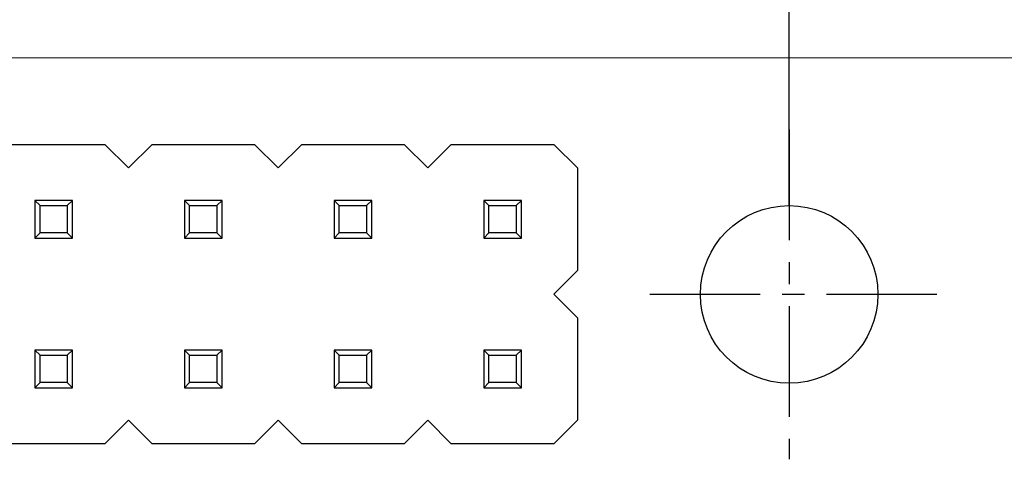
# Model space of a CAD drawing. Header units: millimetres. Extents: x 72 to 239, y 133 to 319.
# Tile 229 of 240: x 142.07 to 158.78, y 290.07 to 297.53. Entities that reach past the tile are written whole.
import ezdxf

# ---------------------------------------------------------------- set-up
doc = ezdxf.new("R2010")
doc.units = ezdxf.units.MM
doc.header["$LTSCALE"] = 5
doc.header["$PDMODE"] = 3
doc.header["$PDSIZE"] = 0.3125
doc.linetypes.add('CENTER', pattern=[0.6, 0.375, -0.075, 0.075, -0.075])
doc.layers.get('0').update_dxf_attribs({"linetype": 'CONTINUOUS'})
doc.layers.get('Defpoints').update_dxf_attribs({"linetype": 'CONTINUOUS'})
doc.layers.add('7标注层', color=6, linetype='CONTINUOUS')
doc.styles.add('PC_TEXTSTYLE', font='ISOCP.SHX', dxfattribs={"width": 0.707, "bigfont": 'GBCBIG.SHX'})
doc.dimstyles.new('GB_BALLOON', dxfattribs={"dimtxt": 3, "dimasz": 2, "dimexe": 1, "dimexo": 0, "dimgap": 1.5, "dimtad": 1, "dimdec": 1, "dimdsep": 46, "dimtxsty": 'PC_TEXTSTYLE', "dimcen": 0, "dimclrd": 256, "dimclrt": 256, "dimadec": 0, "dimazin": 2, "dimtp": 0.1, "dimtm": 0.1, "dimtfac": 0.71, "dimtdec": 3, "dimtmove": 0, "dimatfit": 3, "dimfxl": 1, "dimtfill": 1, "dimarcsym": 0})

# ---------------------------------------------------------------- blocks, each defined once
blk = doc.blocks.new('*D3')
at = {"layer": '7标注层', "color": 0, "lineweight": -2}
for p, q in [((93.619, 293.872), (93.619, 308.408)), ((178.619, 294.127), (178.619, 308.408))]:
    blk.add_line(p, q, dxfattribs=at)
at = {"layer": '7标注层', "lineweight": -2}
blk.add_line((95.619, 307.408), (176.619, 307.408), dxfattribs=at)
at = {"layer": '7标注层'}
for points in [[(95.619, 307.741), (95.619, 307.075), (93.619, 307.408)], [(176.619, 307.075), (176.619, 307.741), (178.619, 307.408)]]:
    blk.add_solid(points, dxfattribs=at)
at = {"layer": 'Defpoints', "color": 0}
for p in [(178.619, 307.408), (178.619, 294.127), (93.619, 293.872)]:
    blk.add_point(p, dxfattribs=at)
at = {"layer": '7标注层', "insert": (136.678, 310.258), "char_height": 3, "attachment_point": 5, "style": 'PC_TEXTSTYLE', "bg_fill": 3, "box_fill_scale": 1.1, "bg_fill_color": 257, "bg_fill_transparency": 0}
blk.add_mtext('85', dxfattribs=at)
blk = doc.blocks.new('*D9')
at = {"layer": '7标注层', "color": 0, "lineweight": -2}
for p, q in [((97.129, 294.38), (97.129, 301.992)), ((155.129, 294.375), (155.129, 301.992))]:
    blk.add_line(p, q, dxfattribs=at)
at = {"layer": '7标注层', "lineweight": -2}
blk.add_line((99.129, 300.992), (153.129, 300.992), dxfattribs=at)
at = {"layer": '7标注层'}
for points in [[(99.129, 301.325), (99.129, 300.658), (97.129, 300.992)], [(153.129, 300.658), (153.129, 301.325), (155.129, 300.992)]]:
    blk.add_solid(points, dxfattribs=at)
at = {"layer": 'Defpoints', "color": 0}
for p in [(155.129, 300.992), (97.129, 294.38), (155.129, 294.375)]:
    blk.add_point(p, dxfattribs=at)
at = {"layer": '7标注层', "insert": (126.129, 303.842), "char_height": 3, "attachment_point": 5, "style": 'PC_TEXTSTYLE', "bg_fill": 3, "box_fill_scale": 1.1, "bg_fill_color": 257, "bg_fill_transparency": 0}
blk.add_mtext('58', dxfattribs=at)
blk = doc.blocks.new('*D23')
at = {"layer": '7标注层', "color": 0, "lineweight": -2}
for p, q in [((93.619, 293.872), (93.619, 314.702)), ((180.516, 293.872), (180.516, 314.702))]:
    blk.add_line(p, q, dxfattribs=at)
at = {"layer": '7标注层', "lineweight": -2}
blk.add_line((95.619, 313.702), (178.516, 313.702), dxfattribs=at)
at = {"layer": '7标注层'}
for points in [[(95.619, 314.035), (95.619, 313.369), (93.619, 313.702)], [(178.516, 313.369), (178.516, 314.035), (180.516, 313.702)]]:
    blk.add_solid(points, dxfattribs=at)
at = {"layer": 'Defpoints', "color": 0}
for p in [(180.516, 313.702), (93.619, 293.872), (180.516, 293.872)]:
    blk.add_point(p, dxfattribs=at)
at = {"layer": '7标注层', "insert": (137.068, 316.553), "char_height": 3, "attachment_point": 5, "style": 'PC_TEXTSTYLE', "bg_fill": 3, "box_fill_scale": 1.1, "bg_fill_color": 257, "bg_fill_transparency": 0}
blk.add_mtext('86.9', dxfattribs=at)

msp = doc.modelspace()

# ---------------------------------------------------------------- linework, layer by layer
for p, q in [((175.628, 296.882), (96.619, 296.873)), ((141.773, 295.413), (143.513, 295.413)), ((143.513, 295.413), (143.913, 295.013)), ((143.913, 295.013), (144.313, 295.413)), ((144.313, 295.413), (146.053, 295.413)), ((146.053, 295.413), (146.453, 295.013)), ((146.453, 295.013), (146.853, 295.413)), ((146.853, 295.413), (148.593, 295.413)), ((148.593, 295.413), (148.993, 295.013)), ((148.993, 295.013), (149.393, 295.413)), ((149.393, 295.413), (151.133, 295.413)), ((151.133, 295.413), (151.533, 295.013)), ((151.533, 295.013), (151.533, 293.273)), ((142.323, 294.463), (142.323, 293.823)), ((142.323, 294.463), (142.411, 294.375)), ((142.963, 294.463), (142.323, 294.463)), ((142.411, 293.911), (142.411, 294.375)), ((142.411, 294.375), (142.874, 294.375)), ((142.874, 294.375), (142.963, 294.463)), ((142.874, 294.375), (142.874, 293.911)), ((142.963, 293.823), (142.963, 294.463)), ((144.863, 294.463), (144.863, 293.823)), ((144.863, 294.463), (144.951, 294.375)), ((145.503, 294.463), (144.863, 294.463)), ((144.951, 293.911), (144.951, 294.375)), ((144.951, 294.375), (145.414, 294.375)), ((145.414, 294.375), (145.503, 294.463)), ((145.414, 294.375), (145.414, 293.911)), ((145.503, 293.823), (145.503, 294.463)), ((147.403, 294.463), (147.403, 293.823)), ((148.043, 294.463), (147.403, 294.463)), ((147.403, 294.463), (147.491, 294.375)), ((147.491, 293.911), (147.491, 294.375)), ((147.491, 294.375), (147.954, 294.375)), ((147.954, 294.375), (148.043, 294.463)), ((147.954, 294.375), (147.954, 293.911)), ((148.043, 293.823), (148.043, 294.463)), ((149.943, 294.463), (149.943, 293.823)), ((150.583, 294.463), (149.943, 294.463)), ((149.943, 294.463), (150.031, 294.375)), ((150.031, 293.911), (150.031, 294.375)), ((150.031, 294.375), (150.494, 294.375)), ((150.494, 294.375), (150.583, 294.463)), ((150.494, 294.375), (150.494, 293.911)), ((150.583, 293.823), (150.583, 294.463)), ((142.323, 293.823), (142.411, 293.911)), ((142.874, 293.911), (142.411, 293.911)), ((142.874, 293.911), (142.963, 293.823)), ((144.863, 293.823), (144.951, 293.911)), ((145.414, 293.911), (144.951, 293.911)), ((145.414, 293.911), (145.503, 293.823)), ((147.403, 293.823), (147.491, 293.911)), ((147.954, 293.911), (147.491, 293.911)), ((147.954, 293.911), (148.043, 293.823)), ((149.943, 293.823), (150.031, 293.911)), ((150.494, 293.911), (150.031, 293.911)), ((150.494, 293.911), (150.583, 293.823)), ((142.323, 293.823), (142.963, 293.823)), ((144.863, 293.823), (145.503, 293.823)), ((147.403, 293.823), (148.043, 293.823)), ((149.943, 293.823), (150.583, 293.823)), ((151.533, 293.273), (151.133, 292.873)), ((151.133, 292.873), (151.533, 292.473)), ((151.533, 292.473), (151.533, 290.733)), ((142.323, 291.923), (142.323, 291.283)), ((142.323, 291.923), (142.411, 291.835)), ((142.963, 291.923), (142.323, 291.923)), ((142.874, 291.835), (142.963, 291.923)), ((142.963, 291.283), (142.963, 291.923)), ((144.863, 291.923), (144.863, 291.283)), ((145.503, 291.923), (144.863, 291.923)), ((144.863, 291.923), (144.951, 291.835)), ((145.414, 291.835), (145.503, 291.923)), ((145.503, 291.283), (145.503, 291.923)), ((147.403, 291.923), (147.403, 291.283)), ((148.043, 291.923), (147.403, 291.923)), ((147.403, 291.923), (147.491, 291.835)), ((147.954, 291.835), (148.043, 291.923)), ((148.043, 291.283), (148.043, 291.923)), ((149.943, 291.923), (149.943, 291.283)), ((150.583, 291.923), (149.943, 291.923)), ((149.943, 291.923), (150.031, 291.835)), ((150.494, 291.835), (150.583, 291.923)), ((150.583, 291.283), (150.583, 291.923)), ((142.411, 291.371), (142.411, 291.835)), ((142.411, 291.835), (142.874, 291.835)), ((142.874, 291.835), (142.874, 291.371)), ((144.951, 291.371), (144.951, 291.835)), ((144.951, 291.835), (145.414, 291.835)), ((145.414, 291.835), (145.414, 291.371)), ((147.491, 291.371), (147.491, 291.835)), ((147.491, 291.835), (147.954, 291.835)), ((147.954, 291.835), (147.954, 291.371)), ((150.031, 291.371), (150.031, 291.835)), ((150.031, 291.835), (150.494, 291.835)), ((150.494, 291.835), (150.494, 291.371)), ((142.323, 291.283), (142.411, 291.371)), ((142.874, 291.371), (142.411, 291.371)), ((142.874, 291.371), (142.963, 291.283)), ((144.863, 291.283), (144.951, 291.371)), ((145.414, 291.371), (144.951, 291.371)), ((145.414, 291.371), (145.503, 291.283)), ((147.403, 291.283), (147.491, 291.371)), ((147.954, 291.371), (147.491, 291.371)), ((147.954, 291.371), (148.043, 291.283)), ((149.943, 291.283), (150.031, 291.371)), ((150.494, 291.371), (150.031, 291.371)), ((150.494, 291.371), (150.583, 291.283)), ((142.323, 291.283), (142.963, 291.283)), ((144.863, 291.283), (145.503, 291.283)), ((147.403, 291.283), (148.043, 291.283)), ((149.943, 291.283), (150.583, 291.283)), ((143.913, 290.733), (143.513, 290.333)), ((144.313, 290.333), (143.913, 290.733)), ((146.453, 290.733), (146.053, 290.333)), ((146.853, 290.333), (146.453, 290.733)), ((148.993, 290.733), (148.593, 290.333)), ((149.393, 290.333), (148.993, 290.733)), ((151.533, 290.733), (151.133, 290.333)), ((143.513, 290.333), (141.773, 290.333)), ((146.053, 290.333), (144.313, 290.333)), ((148.593, 290.333), (146.853, 290.333)), ((151.133, 290.333), (149.393, 290.333))]:
    msp.add_line(p, q)
at = {"color": 1, "linetype": 'CENTER'}
msp.add_line((157.638, 292.868), (152.621, 292.867), dxfattribs=at)
msp.add_circle((155.129, 292.868), 1.507)

# ---------------------------------------------------------------- next in the draw order: dimensions: what is measured, and where the dimension line sits
at = {"layer": '7标注层'}
dim = msp.add_linear_dim(base=(178.619, 307.408), p1=(93.619, 293.872), p2=(178.619, 294.127), dimstyle='GB_BALLOON', dxfattribs=at)
dim.commit()
dim.dimension.update_dxf_attribs({"geometry": '*D3', "text_midpoint": (136.678, 307.408), "dimtype": 160})

# ---------------------------------------------------------------- next in the draw order: linework, layer by layer
at = {"color": 1, "linetype": 'CENTER'}
msp.add_line((155.129, 295.666), (155.129, 290.07), dxfattribs=at)

# ---------------------------------------------------------------- next in the draw order: dimensions: what is measured, and where the dimension line sits
at = {"layer": '7标注层'}
dim = msp.add_linear_dim(base=(155.129, 300.992), p1=(97.129, 294.38), p2=(155.129, 294.375), dimstyle='GB_BALLOON', dxfattribs=at)
dim.commit()
dim.dimension.update_dxf_attribs({"geometry": '*D9', "text_midpoint": (126.129, 303.842)})

# ---------------------------------------------------------------- next in the draw order: dimensions: what is measured, and where the dimension line sits
dim = msp.add_linear_dim(base=(180.516, 313.702), p1=(93.619, 293.872), p2=(180.516, 293.872), dimstyle='GB_BALLOON', dxfattribs=at)
dim.commit()
dim.dimension.update_dxf_attribs({"geometry": '*D23', "text_midpoint": (137.068, 316.553)})

doc.saveas('drawing.dxf')
